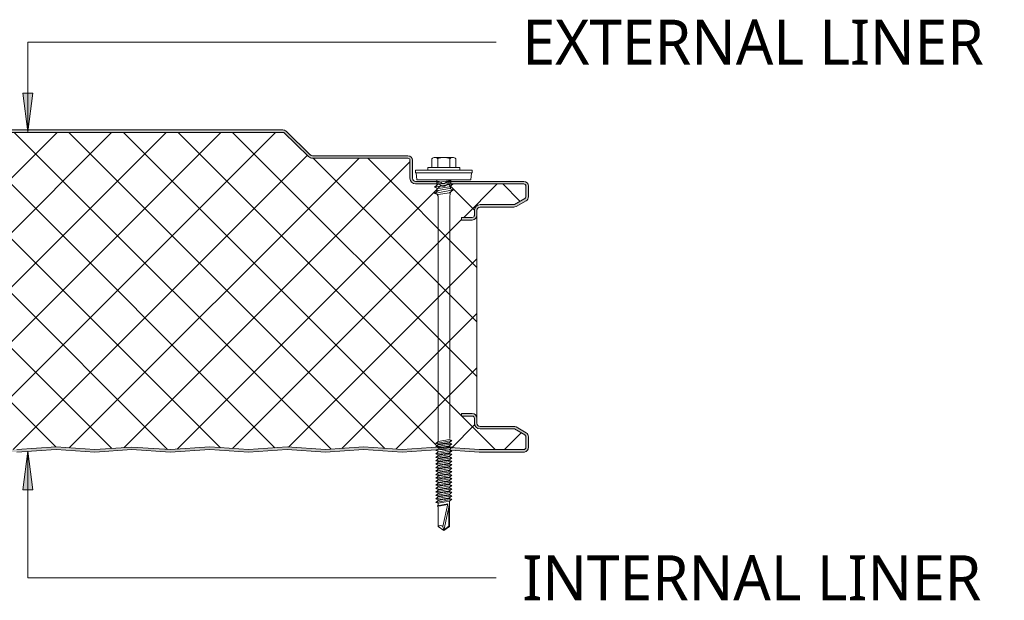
# Model space of a CAD drawing. Header units: millimetres. Extents: x 12686 to 20863, y -5950 to 1224.
# Tile 4 of 10: x 13629 to 14011, y -5923 to -5697. Entities that reach past the tile are written whole.
import ezdxf

# ---------------------------------------------------------------- set-up
doc = ezdxf.new("R2010")
doc.units = ezdxf.units.MM
doc.layers.add('A-DETL-GENF', color=92, linetype='Continuous', lineweight=13)
doc.layers.add('G-ANNO-TEXT', color=231, linetype='Continuous', lineweight=9)
doc.styles.add('Yu Gothic_1', font='Yu Gothic.ttf', dxfattribs={"height": 17.5})

# ---------------------------------------------------------------- blocks, each defined once
blk = doc.blocks.new('HFX 1000 - 1 RIB - SATINLINE - HFX 1000 125mm - 1 RIB - SATINLINE-4428276-ALL PANELS 3')
at = {"layer": 'A-DETL-GENF'}
h = blk.add_hatch(color=256, dxfattribs=at)
h.paths.add_polyline_path([(619.08, -0.04), (634.93, 0.97), (649.57, -0.01), (664.01, 0.96), (678.87, -0.04), (694.37, 0.99), (709.28, -0.01), (724.37, 0.99), (739.14, 0), (754.09, 0.99), (769, -0.01), (784.37, 0.97), (799.28, -0.03), (814.93, 0.97), (829.57, -0.01), (844.01, 0.96), (858.87, -0.04), (874.65, 0.97), (889.28, -0.01), (904.37, 0.99), (919.19, 0), (934.09, 0.99), (949, -0.01), (964.09, 0.99), (979.2, 0), (996.6, 0.05), (997, 0.19), (997.27, 0.34), (997.57, 0.63), (997.82, 1), (997.96, 1.43), (998, 1.86), (998, 5.96), (997.9, 6.52), (997.76, 6.86), (997.48, 7.23), (997, 7.57), (993.22, 9.75), (992.73, 9.94), (992.32, 9.99), (978.89, 10.04), (978.6, 10.16), (978.35, 10.35), (978.16, 10.59), (978.04, 10.88), (978, 11.19), (978, 13.19), (977.94, 13.66), (977.76, 14.09), (977.48, 14.47), (977, 14.79), (976.67, 14.93), (975.92, 14.99), (972, 14.99), (972, 13.99), (976.41, 13.97), (976.77, 13.76), (976.98, 13.4), (977, 13.19), (977, 11.19), (977.08, 10.63), (977.3, 10.09), (977.65, 9.64), (978.1, 9.29), (978.63, 9.07), (979.2, 8.99), (992.54, 8.99), (996.77, 6.52), (996.98, 6.16), (997, 5.96), (996.98, 1.61), (996.8, 1.27), (996.49, 1.05), (996.12, 1), (978.1, 1.05), (964, 2), (948.86, 1), (934, 2), (919.14, 1), (904.28, 2), (889.28, 0.99), (874.28, 2), (858.45, 0.99), (844.01, 1.96), (829.57, 0.99), (814.57, 2), (799, 0.99), (784, 2), (768.86, 1), (754, 2), (739.14, 1), (724.28, 2), (709.14, 1), (694.28, 2), (678.45, 0.99), (664.01, 1.96), (649.57, 0.99), (634.57, 2), (618.87, 0.97), (604.14, 1.96), (589.7, 0.99), (574.7, 2), (559.14, 0.99), (544.14, 2), (529, 1), (514.14, 2), (499.28, 1), (484.42, 2), (469.28, 1), (454.42, 2), (438.94, 0.97), (424.14, 1.96), (409, 0.99), (394, 2), (379.14, 1), (364.28, 2), (349.28, 0.99), (334.28, 2), (318.45, 0.99), (304.01, 1.96), (289.57, 0.99), (274.57, 2), (259.08, 0.96), (244.14, 1.96), (229.7, 0.99), (214.7, 2), (199, 1), (184.14, 2), (169, 1), (154.14, 2), (139.28, 1), (124.42, 2), (109.42, 0.99), (94.42, 2), (78.94, 0.97), (64.14, 1.96), (48.97, 1), (34, 2), (19.11, 1), (1.59, 1.02), (1.23, 1.23), (1.03, 1.59), (1, 1.8), (1, 9.3), (0.93, 9.86), (0.71, 10.4), (0.36, 10.85), (-0.1, 11.2), (-0.63, 11.42), (-1.2, 11.5), (-20.41, 11.52), (-20.77, 11.73), (-20.97, 12.09), (-21, 12.3), (-20.97, 13.4), (-20.77, 13.76), (-20.41, 13.97), (-20.2, 14), (-16, 14), (-16, 15), (-20.41, 14.97), (-20.67, 14.93), (-21.1, 14.75), (-21.47, 14.47), (-21.76, 14.1), (-21.94, 13.66), (-22, 13.2), (-21.98, 12.18), (-21.9, 11.73), (-21.76, 11.4), (-21.47, 11.02), (-21, 10.7), (-20.67, 10.56), (-20.2, 10.5), (-0.89, 10.45), (-0.6, 10.33), (-0.35, 10.14), (-0.1, 9.75), (-0.04, 9.61), (0, 9.3), (0.02, 1.68), (0.11, 1.22), (0.24, 0.9), (0.53, 0.52), (1, 0.2), (1.33, 0.06), (1.8, 0), (19.14, 0), (34.05, 1), (49.35, -0.03), (64.14, 0.96), (79, -0.04), (94.51, 0.99), (109.42, -0.01), (124.51, 0.99), (139.28, 0), (154.23, 0.99), (169.14, -0.01), (184.51, 0.97), (199.42, -0.03), (214.79, 0.99), (229.7, -0.01), (244.16, 0.96), (259.08, -0.04), (274.65, 0.99), (289.57, -0.01), (304.01, 0.96), (318.87, -0.04), (334.37, 0.99), (349.28, -0.01), (364.37, 0.99), (379.14, 0), (394.09, 0.99), (409.35, -0.03), (424.14, 0.96), (439, -0.04), (454.51, 0.99), (469.66, 0.01), (484.69, 0.98), (499.65, 0.03), (514.23, 0.99), (529.14, -0.01), (544.51, 0.97), (559.42, -0.03), (575.07, 0.97), (589.7, -0.01), (604.16, 0.96), (618.81, -0.02)])
h.paths.add_polyline_path([(-16, 90.19), (-16, 91.19), (-20.41, 91.22), (-20.77, 91.42), (-20.97, 91.78), (-21, 91.99), (-20.97, 93.6), (-20.77, 93.96), (-20.41, 94.16), (-20.2, 94.19), (-1.2, 94.19), (-0.63, 94.26), (-0.1, 94.48), (0.36, 94.83), (0.71, 95.29), (0.93, 95.82), (1, 96.39), (1, 106.26), (0.93, 106.81), (0.72, 107.33), (0.39, 107.78), (-0.05, 108.13), (-0.56, 108.36), (-26.2, 116.19), (-54.54, 116.21), (-54.82, 116.36), (-54.95, 116.56), (-54.99, 116.86), (-54.88, 117.13), (-54.67, 117.36), (-47.66, 124.19), (402.99, 124.19), (412.62, 114.81), (413.07, 114.47), (413.59, 114.26), (414.15, 114.19), (441.17, 114.19), (441.73, 114.26), (442.26, 114.47), (442.71, 114.81), (452.34, 124.19), (902.99, 124.19), (912.62, 114.81), (913.07, 114.47), (913.59, 114.26), (914.15, 114.19), (951.41, 114.16), (951.77, 113.96), (951.98, 113.6), (952, 113.39), (952, 106.39), (952.08, 105.82), (952.3, 105.29), (952.65, 104.83), (953.1, 104.48), (953.63, 104.26), (954.2, 104.19), (963.35, 104.19), (963.67, 103.83), (964.07, 103.55), (964.52, 103.38), (965, 103.32), (965.48, 103.38), (965.93, 103.55), (966.33, 103.83), (966.65, 104.19), (996.41, 104.16), (996.77, 103.96), (996.98, 103.6), (997, 103.39), (996.98, 99.02), (996.77, 98.66), (996.6, 98.54), (992.54, 96.19), (979.2, 96.19), (978.63, 96.11), (978.1, 95.9), (977.65, 95.55), (977.3, 95.09), (977.08, 94.56), (977, 93.99), (976.98, 91.78), (976.77, 91.42), (976.41, 91.22), (976.2, 91.19), (972, 91.19), (972, 90.19), (976.2, 90.19), (976.67, 90.25), (977.1, 90.43), (977.48, 90.72), (977.76, 91.09), (977.94, 91.52), (978, 91.99), (978.04, 94.3), (978.16, 94.59), (978.35, 94.84), (978.63, 95.04), (978.89, 95.15), (979.2, 95.19), (992.73, 95.24), (992.79, 95.25), (993.22, 95.43), (997.1, 97.67), (997.48, 97.96), (997.76, 98.33), (997.94, 98.76), (998, 99.23), (998, 103.39), (997.94, 103.86), (997.76, 104.29), (997.48, 104.66), (997, 104.99), (996.63, 105.13), (996.04, 105.19), (966.7, 105.15), (966.36, 105.05), (965.76, 104.67), (965.38, 104.4), (964.92, 104.33), (964.47, 104.47), (963.68, 105.04), (963.32, 105.15), (962.95, 105.19), (953.89, 105.23), (953.43, 105.48), (953.35, 105.54), (953.1, 105.94), (953.04, 106.08), (953, 106.39), (953, 113.39), (952.94, 113.86), (952.65, 114.44), (952.48, 114.66), (952, 114.99), (951.67, 115.13), (951.2, 115.19), (913.85, 115.23), (913.56, 115.35), (913.07, 115.77), (903.6, 124.92), (903.39, 125.02), (902.99, 125.15), (902.66, 125.19), (452.34, 125.15), (452.1, 125.09), (451.77, 124.95), (451.41, 124.68), (441.73, 115.33), (441.33, 115.21), (441.17, 115.19), (413.85, 115.23), (413.56, 115.35), (413.04, 115.8), (403.59, 124.93), (403.36, 125.03), (402.99, 125.15), (402.66, 125.19), (-47.66, 125.15), (-47.79, 125.13), (-48.22, 124.96), (-48.59, 124.68), (-55.75, 117.64), (-55.95, 117.11), (-55.98, 116.7), (-55.98, 116.55), (-55.88, 116.19), (-55.7, 115.86), (-55.44, 115.58), (-55.13, 115.37), (-54.54, 115.21), (-53.99, 115.19), (-26.2, 115.14), (-0.56, 107.27), (-0.33, 107.09), (-0.15, 106.84), (-0.04, 106.56), (0, 106.26), (-0.04, 96.08), (-0.16, 95.79), (-0.35, 95.54), (-0.6, 95.35), (-0.89, 95.23), (-1.2, 95.19), (-20.2, 95.19), (-20.67, 95.13), (-21.25, 94.83), (-21.47, 94.66), (-21.8, 94.19), (-21.94, 93.86), (-22, 93.39), (-22, 91.99), (-21.94, 91.52), (-21.76, 91.09), (-21.47, 90.72), (-21.1, 90.43), (-20.67, 90.25), (-20.2, 90.19), (-18.41, 90.19)])
h = blk.add_hatch(dxfattribs=at)
h.set_pattern_fill('FP_4', color=256, style=0, pattern_type=2)
h.set_pattern_definition([(45, (-12828.428, 5865.043), (-10.606602, 10.606602), []), (135, (-12828.428, 5865.043), (-10.606602, -10.606602), [])])
h.paths.add_polyline_path([(619.08, 0.96), (634.57, 2), (649.57, 0.99), (664.01, 1.96), (678.87, 0.96), (694.28, 2), (709.28, 0.99), (724.28, 2), (739.14, 1), (754, 2), (769, 0.99), (784, 2), (799.28, 0.97), (814.57, 2), (829.57, 0.99), (844.01, 1.96), (858.87, 0.96), (874.28, 2), (889.28, 0.99), (904.28, 2), (919.14, 1), (934, 2), (949, 0.99), (964, 2), (978.9, 1), (996.49, 1.05), (996.8, 1.27), (996.91, 1.43), (997, 1.8), (997, 5.96), (996.9, 6.36), (996.6, 6.65), (992.54, 8.99), (979.2, 8.99), (978.63, 9.07), (978.1, 9.29), (977.65, 9.64), (977.3, 10.09), (977.08, 10.63), (977, 11.19), (977, 13.19), (976.9, 13.59), (976.6, 13.89), (976.2, 13.99), (972, 13.99), (972, 14.99), (976.2, 14.99), (976.67, 14.93), (977.1, 14.75), (977.48, 14.47), (977.76, 14.09), (977.94, 13.66), (978, 13.19), (978, 91.99), (977.94, 91.52), (977.76, 91.09), (977.48, 90.72), (977.1, 90.43), (976.67, 90.25), (976.2, 90.19), (972, 90.19), (972, 91.19), (976.41, 91.22), (976.77, 91.42), (976.9, 91.59), (977, 91.99), (977, 93.99), (977.08, 94.56), (977.3, 95.09), (977.65, 95.55), (978.1, 95.9), (978.63, 96.11), (979.2, 96.19), (992.54, 96.19), (996.77, 98.66), (996.9, 98.83), (997, 99.23), (997, 103.39), (996.9, 103.79), (996.6, 104.08), (996.2, 104.19), (966.65, 104.19), (966.33, 103.83), (965.93, 103.55), (965.48, 103.38), (965, 103.32), (964.52, 103.38), (964.07, 103.55), (963.67, 103.83), (963.35, 104.19), (954.2, 104.19), (953.63, 104.26), (953.1, 104.48), (952.65, 104.83), (952.3, 105.29), (952.08, 105.82), (952, 106.39), (952, 113.39), (951.9, 113.79), (951.6, 114.08), (951.2, 114.19), (914.15, 114.19), (913.59, 114.26), (913.07, 114.47), (912.62, 114.81), (902.99, 124.19), (452.34, 124.19), (442.71, 114.81), (442.26, 114.47), (441.73, 114.26), (441.17, 114.19), (414.15, 114.19), (413.59, 114.26), (413.07, 114.47), (412.62, 114.81), (402.99, 124.19), (-47.66, 124.19), (-54.91, 117.11), (-54.97, 116.98), (-54.95, 116.56), (-54.79, 116.34), (-54.54, 116.21), (-54.4, 116.19), (-26.2, 116.19), (-0.56, 108.36), (-0.05, 108.13), (0.39, 107.78), (0.72, 107.33), (0.93, 106.81), (1, 106.26), (1, 96.39), (0.93, 95.82), (0.71, 95.29), (0.35, 94.83), (-0.1, 94.48), (-0.63, 94.26), (-1.2, 94.19), (-20.41, 94.16), (-20.77, 93.96), (-20.89, 93.79), (-21, 93.39), (-21, 91.99), (-20.89, 91.59), (-20.6, 91.3), (-20.2, 91.19), (-16, 91.19), (-16, 90.19), (-20.2, 90.19), (-20.67, 90.25), (-21.1, 90.43), (-21.47, 90.72), (-21.76, 91.09), (-21.94, 91.52), (-22, 91.99), (-22, 13.2), (-21.94, 13.66), (-21.76, 14.1), (-21.47, 14.47), (-21.1, 14.75), (-20.67, 14.93), (-20.2, 15), (-16, 15), (-16, 14), (-20.41, 13.97), (-20.77, 13.76), (-20.89, 13.6), (-21, 13.2), (-21, 12.3), (-20.89, 11.9), (-20.6, 11.6), (-20.2, 11.5), (-1.2, 11.5), (-0.63, 11.42), (-0.1, 11.2), (0.36, 10.85), (0.71, 10.4), (0.93, 9.86), (1, 9.3), (1, 1.8), (1.11, 1.4), (1.4, 1.1), (1.8, 1), (19.11, 1), (34, 2), (49.35, 0.97), (64.14, 1.96), (79, 0.96), (94.42, 2), (109.42, 0.99), (124.42, 2), (139.28, 1), (154.14, 2), (169.14, 0.99), (184.14, 2), (199.42, 0.97), (214.7, 2), (229.7, 0.99), (244.14, 1.96), (259.08, 0.96), (274.57, 2), (289.57, 0.99), (304.01, 1.96), (318.87, 0.96), (334.28, 2), (349.28, 0.99), (364.28, 2), (379.14, 1), (394, 2), (409.35, 0.97), (424.14, 1.96), (439, 0.96), (454.42, 2), (469.42, 0.99), (484.42, 2), (499.28, 1), (514.14, 2), (529.14, 0.99), (544.14, 2), (559.42, 0.97), (574.7, 2), (589.7, 0.99), (604.14, 1.96)])
for p, q in [((902.66, 125.19), (652.66, 125.19)), ((902.99, 124.19), (652.66, 124.19)), ((912.62, 114.81), (902.99, 124.19)), ((913.31, 115.53), (903.92, 124.68)), ((951.2, 115.19), (914.15, 115.19)), ((951.2, 114.19), (914.15, 114.19)), ((952, 106.39), (952, 113.39)), ((953, 106.39), (953, 113.39)), ((960.52, 113.98), (960.52, 110.65)), ((961.68, 114.51), (968.64, 114.51)), ((962.84, 113.98), (962.84, 110.65)), ((967.48, 113.98), (967.48, 110.65)), ((969.8, 113.98), (969.8, 110.65)), ((976.16, 109.51), (954.16, 109.51)), ((954.16, 109.51), (954.16, 108.51)), ((954.16, 108.51), (976.16, 108.51)), ((954.41, 108.51), (954.63, 105.81)), ((971.41, 110.65), (958.91, 110.65)), ((958.91, 110.65), (958.91, 109.51)), ((971.41, 109.51), (971.41, 110.65)), ((975.69, 105.81), (975.91, 108.51)), ((976.16, 108.51), (976.16, 109.51)), ((962.95, 105.19), (954.2, 105.19)), ((963.35, 104.19), (954.2, 104.19)), ((975.69, 105.81), (954.63, 105.81)), ((961.55, 102.89), (968.77, 104.29)), ((962.91, 104.07), (961.55, 102.89)), ((962.47, 105.81), (962.47, 103.69)), ((967.86, 105.55), (962.47, 104.73)), ((967.86, 104.83), (962.91, 104.07)), ((996.2, 104.19), (966.65, 104.19)), ((996.2, 105.19), (967.05, 105.19)), ((968.77, 104.29), (967.41, 103.11)), ((967.77, 103.43), (967.77, 102.26)), ((967.86, 105.81), (967.86, 104.11)), ((997, 99.23), (997, 103.39)), ((998, 99.23), (998, 103.39)), ((962.91, 102.42), (961.55, 102.89)), ((961.55, 100.52), (968.77, 101.92)), ((962.91, 101.7), (961.55, 100.52)), ((961.55, 100.52), (962.91, 100.05)), ((962.47, 102.57), (962.47, 101.31)), ((962.6, 100.16), (962.92, 99.42)), ((967.41, 103.11), (962.91, 102.42)), ((967.41, 102.38), (962.91, 101.7)), ((962.91, 100.05), (967.41, 100.74)), ((962.92, 99.42), (962.92, 4.42)), ((968.77, 101.92), (967.41, 102.38)), ((967.41, 100.74), (968.77, 101.92)), ((967.42, 99.46), (967.79, 101.07)), ((967.42, 5.25), (967.42, 99.46)), ((979.2, 96.19), (992.54, 96.19)), ((992.54, 96.19), (996.6, 98.54)), ((993.22, 95.43), (997.1, 97.67)), ((977, 91.99), (977, 93.99)), ((978, 91.99), (978, 93.99)), ((978, 13.19), (978, 91.99)), ((979.2, 95.19), (992.32, 95.19)), ((972, 90.19), (972, 91.19)), ((972, 91.19), (976.2, 91.19)), ((976.2, 90.19), (972, 90.19)), ((972, 13.99), (972, 14.99)), ((972, 14.99), (976.2, 14.99)), ((976.2, 13.99), (972, 13.99)), ((977, 11.19), (977, 13.19)), ((978, 11.19), (978, 13.19)), ((992.32, 9.99), (979.2, 9.99)), ((992.54, 8.99), (979.2, 8.99)), ((996.6, 6.65), (992.54, 8.99)), ((997.1, 7.51), (993.22, 9.75)), ((962.01, 3.34), (968.31, 4.56)), ((962.91, 4.12), (962.01, 3.34)), ((962.91, 4.12), (967.41, 4.87)), ((968.31, 4.56), (967.41, 4.87)), ((968.31, 4.56), (967.41, 3.78)), ((997, 1.8), (997, 5.96)), ((998, 1.8), (998, 5.96)), ((799.28, 0.97), (814.57, 2)), ((799.28, -0.03), (814.57, 1)), ((814.57, 2), (829.57, 0.99)), ((814.57, 1), (829.57, -0.01)), ((829.57, 0.99), (844.01, 1.96)), ((829.57, -0.01), (844.01, 0.96)), ((844.01, 1.96), (858.87, 0.96)), ((844.01, 0.96), (858.87, -0.04)), ((858.87, 0.96), (874.28, 2)), ((858.87, -0.04), (874.28, 1)), ((874.28, 2), (889.28, 0.99)), ((874.28, 1), (889.28, -0.01)), ((889.28, 0.99), (904.28, 2)), ((889.28, -0.01), (904.28, 1)), ((904.28, 2), (919.14, 1)), ((904.28, 1), (919.14, 0)), ((919.14, 1), (934, 2)), ((919.14, 0), (934, 1)), ((934, 2), (949, 0.99)), ((934, 1), (949, -0.01)), ((949, 0.99), (964, 2)), ((949, -0.01), (964, 1)), ((962.01, 3.34), (962.91, 3.03)), ((962.01, 1.99), (968.31, 3.21)), ((962.91, 2.77), (962.01, 1.99)), ((962.01, 1.99), (962.91, 1.68)), ((962.01, 0.64), (963.11, 0.86)), ((962.01, 0.64), (962.91, 0.33)), ((962.91, 0.08), (962.01, -0.7)), ((962.4, 0.72), (962.99, 1.18)), ((962.91, 3.03), (967.41, 3.78)), ((967.41, 3.52), (962.91, 2.77)), ((967.41, 2.43), (962.91, 1.68)), ((967.41, 2.18), (962.91, 1.42)), ((962.91, 0.08), (963.76, 0.22)), ((962.92, 0.82), (968.31, 1.87)), ((963.76, 0.22), (967.41, 0.83)), ((964, 2), (978.9, 1)), ((964, 1), (978.86, 0)), ((968.31, 0.52), (964.26, -0.27)), ((968.31, 0.52), (967.18, 0.91)), ((968.31, 1.87), (967.24, 0.8)), ((968.31, 3.21), (967.41, 3.52)), ((968.31, 3.21), (967.41, 2.43)), ((968.31, 1.87), (967.41, 2.18)), ((968.31, 0.52), (967.41, -0.26)), ((978.86, 0), (996.07, 0)), ((978.9, 1), (996.12, 1)), ((964.26, -0.27), (962.01, -0.7)), ((962.01, -0.7), (962.91, -1.01)), ((962.91, -1.27), (962.01, -2.05)), ((962.01, -2.05), (965.4, -1.39)), ((962.01, -2.05), (962.91, -2.36)), ((962.01, -3.4), (966.55, -2.52)), ((962.91, -2.62), (962.01, -3.4)), ((962.01, -3.4), (962.91, -3.71)), ((962.91, -1.01), (964.71, -0.71)), ((964.93, -0.93), (962.91, -1.27)), ((965.88, -1.86), (962.91, -2.36)), ((966.11, -2.08), (962.91, -2.62)), ((962.91, -3.71), (967.06, -3.01)), ((964.93, -3.62), (962.91, -3.96)), ((964.71, -0.71), (967.41, -0.26)), ((967.41, -0.52), (965.25, -0.88)), ((967.41, -3.21), (965.25, -3.57)), ((965.4, -1.39), (968.31, -0.83)), ((965.4, -4.08), (968.31, -3.52)), ((967.41, -1.61), (965.88, -1.86)), ((967.41, -1.86), (966.11, -2.08)), ((966.55, -2.52), (968.31, -2.17)), ((968.31, -2.17), (967.38, -2.96)), ((968.31, -0.83), (967.41, -0.52)), ((968.31, -0.83), (967.41, -1.61)), ((968.31, -2.17), (967.41, -1.86)), ((968.31, -3.52), (967.41, -3.21)), ((968.31, -3.52), (967.41, -4.3)), ((962.91, -3.96), (962.01, -4.74)), ((962.01, -4.74), (965.4, -4.08)), ((962.01, -4.74), (962.91, -5.05)), ((962.91, -5.32), (962.01, -6.1)), ((962.01, -6.1), (965.4, -5.44)), ((962.01, -6.1), (962.91, -6.41)), ((962.91, -6.66), (962.01, -7.44)), ((962.01, -7.44), (965.4, -6.78)), ((962.01, -7.44), (962.91, -7.75)), ((965.88, -4.56), (962.91, -5.05)), ((964.93, -4.98), (962.91, -5.32)), ((965.88, -5.91), (962.91, -6.41)), ((964.93, -6.32), (962.91, -6.66)), ((965.88, -7.25), (962.91, -7.75)), ((967.41, -4.56), (965.25, -4.92)), ((967.41, -5.9), (965.25, -6.26)), ((967.41, -7.25), (965.25, -7.61)), ((965.4, -5.44), (968.31, -4.87)), ((965.4, -6.78), (968.31, -6.21)), ((965.4, -8.12), (968.31, -7.56)), ((967.41, -4.3), (965.88, -4.56)), ((967.41, -5.65), (965.88, -5.91)), ((967.41, -6.99), (965.88, -7.25)), ((968.31, -4.87), (967.41, -4.56)), ((968.31, -4.87), (967.41, -5.65)), ((968.31, -6.21), (967.41, -5.9)), ((968.31, -6.21), (967.41, -6.99)), ((968.31, -7.56), (967.41, -7.25)), ((968.31, -7.56), (967.41, -8.34)), ((962.91, -8), (962.01, -8.78)), ((962.01, -8.78), (965.4, -8.12)), ((962.01, -8.78), (962.91, -9.09)), ((962.91, -9.35), (962.01, -10.13)), ((962.01, -10.13), (965.4, -9.47)), ((962.01, -10.13), (962.91, -10.44)), ((962.91, -10.7), (962.01, -11.48)), ((962.01, -11.48), (965.4, -10.82)), ((964.93, -7.66), (962.91, -8)), ((965.88, -8.6), (962.91, -9.09)), ((964.93, -9.01), (962.91, -9.35)), ((965.88, -9.94), (962.91, -10.44)), ((964.93, -10.36), (962.91, -10.7)), ((965.88, -11.29), (962.91, -11.79)), ((967.41, -8.6), (965.25, -8.96)), ((967.41, -9.94), (965.25, -10.3)), ((967.41, -11.29), (965.25, -11.65)), ((965.4, -9.47), (968.31, -8.91)), ((965.4, -10.82), (968.31, -10.25)), ((967.41, -8.34), (965.88, -8.6)), ((967.41, -9.69), (965.88, -9.94)), ((967.41, -11.04), (965.88, -11.29)), ((968.31, -8.91), (967.41, -8.6)), ((968.31, -8.91), (967.41, -9.69)), ((968.31, -10.25), (967.41, -9.94)), ((968.31, -10.25), (967.41, -11.04)), ((968.31, -11.6), (967.41, -11.29)), ((962.01, -11.48), (962.91, -11.79)), ((962.91, -12.04), (962.01, -12.82)), ((962.01, -12.82), (965.4, -12.17)), ((962.01, -12.82), (962.91, -13.13)), ((962.91, -13.39), (962.01, -14.17)), ((962.01, -14.17), (965.4, -13.51)), ((962.01, -14.17), (962.91, -14.48)), ((962.91, -14.74), (962.01, -15.52)), ((962.01, -15.52), (965.4, -14.86)), ((964.93, -11.7), (962.91, -12.04)), ((965.88, -12.64), (962.91, -13.13)), ((964.93, -13.05), (962.91, -13.39)), ((965.88, -13.98), (962.91, -14.48)), ((964.93, -14.4), (962.91, -14.74)), ((967.41, -12.64), (965.25, -13)), ((967.41, -13.98), (965.25, -14.34)), ((965.4, -12.17), (968.31, -11.6)), ((965.4, -13.51), (968.31, -12.95)), ((965.4, -14.86), (968.31, -14.29)), ((967.41, -12.38), (965.88, -12.64)), ((967.41, -13.73), (965.88, -13.98)), ((967.41, -15.08), (965.88, -15.33)), ((968.31, -11.6), (967.41, -12.38)), ((968.31, -12.95), (967.41, -12.64)), ((968.31, -12.95), (967.41, -13.73)), ((968.31, -14.29), (967.41, -13.98)), ((968.31, -14.29), (967.41, -15.08)), ((962.01, -15.52), (962.91, -15.83)), ((962.91, -16.08), (962.01, -16.86)), ((962.01, -16.86), (965.4, -16.21)), ((962.01, -16.86), (962.91, -17.17)), ((962.91, -17.43), (962.01, -18.21)), ((962.01, -18.21), (965.4, -17.55)), ((962.01, -18.21), (962.91, -18.52)), ((962.91, -18.78), (962.01, -19.56)), ((962.01, -19.56), (965.4, -18.9)), ((965.88, -15.33), (962.91, -15.83)), ((964.93, -15.74), (962.91, -16.08)), ((965.88, -16.68), (962.91, -17.17)), ((964.93, -17.09), (962.91, -17.43)), ((965.88, -18.02), (962.91, -18.52)), ((964.93, -18.44), (962.91, -18.78)), ((967.41, -15.33), (965.25, -15.69)), ((967.41, -16.68), (965.25, -17.04)), ((967.41, -18.02), (965.25, -18.38)), ((965.4, -16.21), (968.31, -15.64)), ((965.4, -17.55), (968.31, -16.99)), ((965.4, -18.9), (968.31, -18.33)), ((967.41, -16.42), (965.88, -16.68)), ((967.41, -17.77), (965.88, -18.02)), ((967.41, -19.12), (965.88, -19.37)), ((968.31, -15.64), (967.41, -15.33)), ((968.31, -15.64), (967.41, -16.42)), ((968.31, -16.99), (967.41, -16.68)), ((968.31, -16.99), (967.41, -17.77)), ((968.31, -18.33), (967.41, -18.02)), ((968.31, -18.33), (967.41, -19.12)), ((967.41, -28.95), (967.41, -19.12)), ((962.01, -19.56), (962.91, -19.87)), ((966.65, -20.14), (962.52, -20.86)), ((962.58, -21.19), (966.59, -20.41)), ((965.88, -19.37), (962.91, -19.87)), ((962.91, -19.87), (962.91, -20.79)), ((962.91, -21.39), (962.91, -28.95)), ((964.82, -28.95), (966.65, -20.14)), ((967.29, -20.27), (965.16, -30.53)), ((967.15, -20.96), (967.15, -28.81)), ((962.91, -28.95), (965.16, -30.53)), ((965.16, -30.53), (964.82, -28.95)), ((965.16, -30.53), (967.41, -28.95)), ((967.15, -28.81), (965.24, -30.15))]:
    blk.add_line(p, q, dxfattribs=at)
for centre, radius, start, end in [((902.66, 123.39), 1.8, 45.7585, 90), ((914.15, 116.39), 2.2, 225.7585, 270), ((914.15, 116.39), 1.2, 225.7585, 270), ((951.2, 113.39), 1.8, 360, 90), ((951.2, 113.39), 0.8, 0, 90), ((951.2, 113.39), 0.8, 0, 30), ((961.68, 112.96), 1.54, 41.3319, 138.6681), ((965.16, 109.11), 5.39, 64.5175, 115.4825), ((968.64, 112.96), 1.54, 41.3319, 138.6681), ((954.2, 106.39), 2.2, 180, 270), ((954.2, 106.39), 1.2, 180, 270), ((962.95, 103.39), 1.8, 42.5976, 90), ((965, 105.32), 2, 214.5, 325.5), ((965, 105.32), 1, 224.6456, 318.9738), ((967.05, 103.39), 1.8, 90, 135.3756), ((996.2, 103.39), 1.8, 360, 90), ((996.2, 103.39), 0.8, 0, 90), ((996.2, 103.39), 0.8, 0, 30), ((979.2, 93.99), 2.2, 90, 180), ((996.2, 99.23), 0.8, 300, 360), ((996.2, 99.23), 0.8, 330, 360), ((996.2, 99.23), 1.8, 300, 0), ((976.2, 91.99), 1.8, 270, 360), ((976.2, 91.99), 0.8, 270, 360), ((976.2, 91.99), 0.8, 330, 360), ((979.2, 93.99), 1.2, 90, 180), ((992.32, 96.99), 1.8, 270, 300), ((976.2, 13.19), 1.8, 0, 90), ((976.2, 13.19), 0.8, 0, 90), ((976.2, 13.19), 0.8, 360, 30), ((979.2, 11.19), 2.2, 180, 270), ((979.2, 11.19), 1.2, 180, 270), ((992.32, 8.19), 1.8, 60, 90), ((996.2, 5.96), 0.8, 0, 60), ((996.2, 5.96), 0.8, 0, 30), ((996.2, 5.96), 1.8, 360, 60), ((996.2, 1.8), 1.8, 265.8468, 0), ((996.2, 1.8), 0.8, 263.7686, 0), ((963.86, -29.98), 1.41, 47.2756, 132.7244)]:
    blk.add_arc(centre, radius, start, end, dxfattribs=at)

msp = doc.modelspace()

# ---------------------------------------------------------------- hatches: boundary and pattern name
at = {"layer": 'G-ANNO-TEXT'}
for points in [[(13632.03, -5740.54), (13634, -5725.54), (13630.05, -5725.54)], [(13632.03, -5864.7), (13630.05, -5879.7), (13634, -5879.7)]]:
    msp.add_hatch(color=7, dxfattribs=at).paths.add_polyline_path(points)

# ---------------------------------------------------------------- linework, layer by layer
at = {"layer": 'G-ANNO-TEXT', "color": 7}
for p, q in [((13632.03, -5705.75), (13813.93, -5705.75)), ((13632.03, -5740.54), (13632.03, -5705.75)), ((13634, -5725.54), (13630.05, -5725.54)), ((13630.05, -5725.54), (13632.03, -5740.54)), ((13632.03, -5740.54), (13634, -5725.54)), ((13632.03, -5864.7), (13630.05, -5879.7)), ((13634, -5879.7), (13632.03, -5864.7)), ((13632.03, -5864.7), (13632.03, -5913.9)), ((13630.05, -5879.7), (13634, -5879.7)), ((13632.03, -5913.9), (13813.93, -5913.9))]:
    msp.add_line(p, q, dxfattribs=at)

# ---------------------------------------------------------------- block references
at = {"layer": 'A-DETL-GENF'}
msp.add_blockref('HFX 1000 - 1 RIB - SATINLINE - HFX 1000 125mm - 1 RIB - SATINLINE-4428276-ALL PANELS 3', (12828.43, -5865.04), dxfattribs=at)

# ---------------------------------------------------------------- texts
at = {"layer": 'G-ANNO-TEXT', "color": 7, "char_height": 17.5, "attachment_point": 1, "style": 'Yu Gothic_1', "bg_fill": 3, "box_fill_scale": 1.25, "bg_fill_color": 256, "bg_fill_true_color": 13158600, "bg_fill_transparency": 0}
for s, insert, width in [('EXTERNAL LINER', (13824.09, -5697), 232.4894), ('INTERNAL LINER', (13824.09, -5905.15), 226.0759)]:
    msp.add_mtext(s, dxfattribs=dict(at, insert=insert, width=width))

doc.saveas('drawing.dxf')
